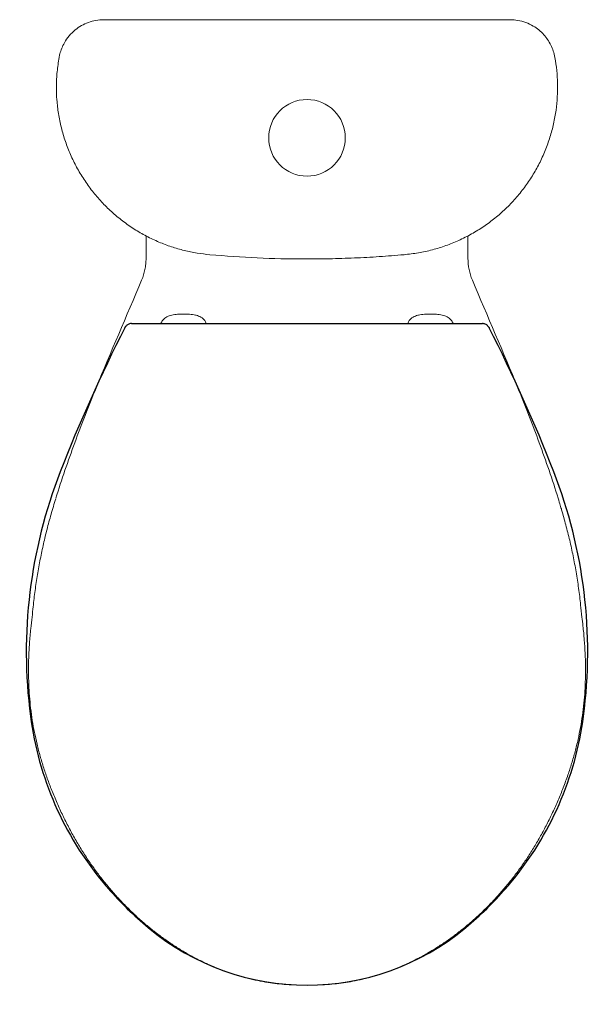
# Model space of a CAD drawing. Header units: millimetres. Extents: x 3458.31 to 3458.685, y 2523.205 to 2523.847.
import ezdxf

# ---------------------------------------------------------------- set-up
doc = ezdxf.new("R2010")
doc.units = ezdxf.units.MM
doc.layers.add('SANINDUSA', color=3, linetype='Continuous')

msp = doc.modelspace()

# ---------------------------------------------------------------- linework, layer by layer
at = {"layer": 'SANINDUSA', "linetype": 'Continuous', "lineweight": 15}
for p, q in [((3458.37701, 2523.84698), (3458.61807, 2523.84698)), ((3458.39254, 2523.69145), (3458.39254, 2523.70606)), ((3458.60254, 2523.70614), (3458.60254, 2523.69145))]:
    msp.add_line(p, q, dxfattribs=at)
at = {"layer": 'SANINDUSA'}
for p, q in [((3458.38301, 2523.64888), (3458.38376, 2523.64889)), ((3458.61131, 2523.64889), (3458.61207, 2523.64888)), ((3458.37872, 2523.64622), (3458.37931, 2523.64704))]:
    msp.add_line(p, q, dxfattribs=at)
at = {"layer": 'SANINDUSA', "linetype": 'Continuous', "lineweight": 15}
msp.add_circle((3458.49754, 2523.76998), 0.025, dxfattribs=at)
at = {"layer": 'SANINDUSA'}
for centre, major_axis, start_param, end_param in [((3459.29987, 2523.1762), (0, -1.03417), 4.24058, 4.3403), ((3457.6952, 2523.1762), (0, -1.03417), 1.942886, 2.042605), ((3458.6373, 2523.43479), (0, -0.3229), 4.3403, 4.842209), ((3458.35777, 2523.43479), (0, -0.3229), 1.440976, 1.942883), ((3458.52758, 2523.42046), (0, -0.21225), 4.842209, 5.407415), ((3458.46749, 2523.42046), (0, -0.21225), 0.87577, 1.440986), ((3458.54091, 2523.43157), (0, -0.2296), 5.407415, 5.429053), ((3458.45416, 2523.43157), (0, -0.2296), 0.85423, 0.87577), ((3458.54091, 2523.43157), (0, -0.2296), 5.429053, 5.58801), ((3458.45416, 2523.43157), (0, -0.2296), 0.695176, 0.85423), ((3458.49754, 2523.37957), (0, -0.16188), 5.58801, 5.58852), ((3458.49754, 2523.37957), (0, -0.16188), 5.58852, 6.977851), ((3458.49754, 2523.37957), (0, -0.16188), 0.694666, 0.695176)]:
    msp.add_ellipse(centre, major_axis=major_axis, ratio=0.999962, start_param=start_param, end_param=end_param, dxfattribs=at)
at = {"layer": 'SANINDUSA', "linetype": 'Continuous', "lineweight": 15}
for points, knots in [([(3458.33581, 2523.82232), (3458.33597, 2523.82309), (3458.33639, 2523.82515), (3458.33749, 2523.82842), (3458.33944, 2523.83246), (3458.34233, 2523.83661), (3458.34612, 2523.84034), (3458.35037, 2523.84326), (3458.35489, 2523.84534), (3458.3598, 2523.84671), (3458.36326, 2523.84689), (3458.36501, 2523.84698)], [0, 0, 0, 0, 0.0545477, 0.1455181, 0.2388052, 0.3708943, 0.5078565, 0.6286331, 0.7524481, 0.8743981, 1, 1, 1, 1]), ([(3458.36501, 2523.84698), (3458.36696, 2523.84698), (3458.37089, 2523.84698), (3458.37496, 2523.84698), (3458.37701, 2523.84698)], [0, 0, 0, 0, 0.494707, 1, 1, 1, 1]), ([(3458.61807, 2523.84698), (3458.62008, 2523.84698), (3458.62414, 2523.84698), (3458.62808, 2523.84698), (3458.63006, 2523.84698)], [0, 0, 0, 0, 0.494755, 1, 1, 1, 1]), ([(3458.63006, 2523.84698), (3458.63175, 2523.8469), (3458.63526, 2523.84672), (3458.64038, 2523.84529), (3458.64496, 2523.84311), (3458.64889, 2523.84034), (3458.65201, 2523.83734), (3458.65461, 2523.83402), (3458.65667, 2523.83047), (3458.65832, 2523.82655), (3458.65895, 2523.82374), (3458.65927, 2523.82232)], [0, 0, 0, 0, 0.121146, 0.251514, 0.386053, 0.495458, 0.607126, 0.703382, 0.801583, 0.899315, 1, 1, 1, 1]), ([(3458.4342, 2523.69378), (3458.43139, 2523.69409), (3458.42576, 2523.69471), (3458.41738, 2523.69647), (3458.40908, 2523.69886), (3458.40081, 2523.70198), (3458.3927, 2523.70583), (3458.38473, 2523.71044), (3458.37712, 2523.71576), (3458.36997, 2523.72171), (3458.36341, 2523.72818), (3458.35741, 2523.73519), (3458.35196, 2523.74275), (3458.34719, 2523.75074), (3458.34314, 2523.75902), (3458.3398, 2523.76761), (3458.33717, 2523.77654), (3458.33532, 2523.78563), (3458.33425, 2523.79474), (3458.33395, 2523.80388), (3458.33438, 2523.81311), (3458.33533, 2523.81925), (3458.33581, 2523.82232)], [0, 0, 0, 0, 0.046604, 0.093207, 0.140978, 0.188749, 0.238753, 0.288756, 0.340206, 0.391657, 0.441787, 0.491918, 0.543507, 0.595096, 0.645167, 0.695239, 0.746769, 0.798299, 0.848006, 0.897712, 0.948856, 1, 1, 1, 1]), ([(3458.65927, 2523.82232), (3458.65971, 2523.81952), (3458.66059, 2523.81393), (3458.66108, 2523.80537), (3458.66094, 2523.79674), (3458.66009, 2523.78795), (3458.65851, 2523.77914), (3458.65615, 2523.77029), (3458.65302, 2523.76159), (3458.64916, 2523.75317), (3458.64465, 2523.74517), (3458.63947, 2523.73756), (3458.63362, 2523.73034), (3458.62718, 2523.72364), (3458.62026, 2523.71757), (3458.61285, 2523.71209), (3458.60494, 2523.70721), (3458.59663, 2523.70301), (3458.58809, 2523.69957), (3458.57929, 2523.69686), (3458.5702, 2523.69483), (3458.56398, 2523.69413), (3458.56087, 2523.69378)], [0, 0, 0, 0, 0.046616, 0.093232, 0.141028, 0.188824, 0.238596, 0.288367, 0.339573, 0.390779, 0.44078, 0.490782, 0.542231, 0.59368, 0.643739, 0.693799, 0.745309, 0.79682, 0.846886, 0.896951, 0.948475, 1, 1, 1, 1]), ([(3458.56087, 2523.69378), (3458.55547, 2523.69334), (3458.54467, 2523.69247), (3458.52843, 2523.69162), (3458.51217, 2523.6911), (3458.49103, 2523.69092), (3458.46501, 2523.69147), (3458.44448, 2523.69301), (3458.4342, 2523.69378)], [0, 0, 0, 0, 0.128131, 0.256262, 0.384649, 0.513035, 0.756298, 1, 1, 1, 1]), ([(3458.39254, 2523.69145), (3458.39254, 2523.69021), (3458.39248, 2523.68899), (3458.39223, 2523.68654), (3458.39205, 2523.68533), (3458.39134, 2523.68175), (3458.39063, 2523.67941), (3458.38967, 2523.67715)], [0, 0, 0, 0, 0.25, 0.25, 0.5, 0.5, 1, 1, 1, 1]), ([(3458.60541, 2523.67715), (3458.60493, 2523.67828), (3458.60451, 2523.67944), (3458.60379, 2523.68179), (3458.60349, 2523.68298), (3458.60278, 2523.68656), (3458.60254, 2523.68898), (3458.60254, 2523.69145)], [0, 0, 0, 0, 0.25, 0.25, 0.5, 0.5, 1, 1, 1, 1]), ([(3458.38967, 2523.67715), (3458.37976, 2523.65369), (3458.36955, 2523.63037), (3458.35511, 2523.59502), (3458.35044, 2523.58317), (3458.34384, 2523.56526), (3458.3417, 2523.55927), (3458.33759, 2523.54723), (3458.33561, 2523.54118), (3458.33373, 2523.5351)], [0, 0, 0, 0, 0.5, 0.5, 0.75, 0.75, 0.875, 0.875, 1, 1, 1, 1]), ([(3458.66134, 2523.5351), (3458.65946, 2523.54118), (3458.65749, 2523.54723), (3458.65337, 2523.55927), (3458.65124, 2523.56526), (3458.64463, 2523.58317), (3458.63996, 2523.59502), (3458.62552, 2523.63037), (3458.61531, 2523.65369), (3458.60541, 2523.67715)], [0, 0, 0, 0, 0.125, 0.125, 0.25, 0.25, 0.5, 0.5, 1, 1, 1, 1]), ([(3458.40928, 2523.65444), (3458.4082, 2523.65413), (3458.40604, 2523.65351), (3458.40351, 2523.65151), (3458.40257, 2523.64975), (3458.40216, 2523.64898)], [0, 0, 0, 0, 0.36033, 0.720659, 1, 1, 1, 1]), ([(3458.41704, 2523.65513), (3458.41574, 2523.6551), (3458.41314, 2523.65504), (3458.41057, 2523.65464), (3458.40928, 2523.65444)], [0, 0, 0, 0, 0.497969, 1, 1, 1, 1]), ([(3458.42479, 2523.65444), (3458.42351, 2523.65464), (3458.42094, 2523.65504), (3458.41834, 2523.6551), (3458.41704, 2523.65513)], [0, 0, 0, 0, 0.498, 1, 1, 1, 1]), ([(3458.43185, 2523.64903), (3458.43155, 2523.64965), (3458.43076, 2523.65129), (3458.42842, 2523.65321), (3458.42619, 2523.65417), (3458.42494, 2523.65441), (3458.42479, 2523.65444)], [0, 0, 0, 0, 0.2233803, 0.5866437, 0.9498328, 1, 1, 1, 1]), ([(3458.56322, 2523.64903), (3458.56352, 2523.64965), (3458.56431, 2523.65129), (3458.56665, 2523.65321), (3458.56888, 2523.65417), (3458.57013, 2523.65441), (3458.57028, 2523.65444)], [0, 0, 0, 0, 0.2233096, 0.586606, 0.9498283, 1, 1, 1, 1]), ([(3458.57028, 2523.65444), (3458.57156, 2523.65464), (3458.57413, 2523.65504), (3458.57673, 2523.6551), (3458.57804, 2523.65513)], [0, 0, 0, 0, 0.498, 1, 1, 1, 1]), ([(3458.57804, 2523.65513), (3458.57933, 2523.6551), (3458.58193, 2523.65504), (3458.5845, 2523.65464), (3458.58579, 2523.65444)], [0, 0, 0, 0, 0.497969, 1, 1, 1, 1]), ([(3458.58579, 2523.65444), (3458.58687, 2523.65413), (3458.58903, 2523.65351), (3458.59156, 2523.65151), (3458.5925, 2523.64975), (3458.59291, 2523.64898)], [0, 0, 0, 0, 0.360266, 0.720532, 1, 1, 1, 1]), ([(3458.33361, 2523.53477), (3458.33259, 2523.53137), (3458.33059, 2523.52474), (3458.32793, 2523.51495), (3458.32557, 2523.50523), (3458.32349, 2523.49538), (3458.32166, 2523.48522), (3458.32011, 2523.47486), (3458.31897, 2523.46564), (3458.31847, 2523.45987), (3458.31827, 2523.45764)], [0, 0, 0, 0, 0.134883, 0.263582, 0.386329, 0.515642, 0.646636, 0.779519, 0.914446, 1, 1, 1, 1]), ([(3458.6768, 2523.45764), (3458.67657, 2523.46025), (3458.67601, 2523.4665), (3458.67477, 2523.47629), (3458.67313, 2523.48696), (3458.67118, 2523.4974), (3458.66896, 2523.50762), (3458.66644, 2523.5176), (3458.66409, 2523.5261), (3458.66251, 2523.53125), (3458.66134, 2523.5351)], [0, 0, 0, 0, 0.101881, 0.244098, 0.383915, 0.52152, 0.657098, 0.790837, 0.921879, 1, 1, 1, 1]), ([(3458.31826, 2523.45764), (3458.31794, 2523.45512), (3458.3172, 2523.44944), (3458.31645, 2523.44064), (3458.31596, 2523.43137), (3458.31581, 2523.42235), (3458.31598, 2523.41393), (3458.31645, 2523.40588), (3458.31721, 2523.39812), (3458.31829, 2523.39026), (3458.31969, 2523.38244), (3458.3214, 2523.37465), (3458.32343, 2523.36688), (3458.32578, 2523.35914), (3458.32846, 2523.35139), (3458.33149, 2523.34344), (3458.33488, 2523.33538), (3458.33862, 2523.32731), (3458.34259, 2523.31948), (3458.34681, 2523.3119), (3458.35126, 2523.30455), (3458.35591, 2523.2975), (3458.36076, 2523.29075), (3458.36578, 2523.2843), (3458.37103, 2523.27808), (3458.37649, 2523.2721), (3458.38215, 2523.26638), (3458.38797, 2523.26094), (3458.39395, 2523.2558), (3458.40007, 2523.25096), (3458.4063, 2523.24644), (3458.41263, 2523.24225), (3458.41904, 2523.23838), (3458.42552, 2523.23485), (3458.43206, 2523.23165), (3458.43865, 2523.22878), (3458.44528, 2523.22625), (3458.45194, 2523.22405), (3458.45864, 2523.22217), (3458.46538, 2523.22061), (3458.47186, 2523.21942), (3458.47816, 2523.21857), (3458.48442, 2523.21803), (3458.49092, 2523.21772), (3458.49533, 2523.2177), (3458.49754, 2523.21768)], [0, 0, 0, 0, 0.022546, 0.05087, 0.078374, 0.105048, 0.130899, 0.153183, 0.176664, 0.200112, 0.223608, 0.247202, 0.27095, 0.294905, 0.319042, 0.343709, 0.370425, 0.396737, 0.422692, 0.448345, 0.473754, 0.499009, 0.523348, 0.547522, 0.571627, 0.595609, 0.61942, 0.64302, 0.666373, 0.689452, 0.712237, 0.734714, 0.756877, 0.778728, 0.800273, 0.821523, 0.842491, 0.863237, 0.883851, 0.904297, 0.924643, 0.942278, 0.960768, 0.980443, 1, 1, 1, 1]), ([(3458.49754, 2523.21769), (3458.49962, 2523.2177), (3458.50398, 2523.21771), (3458.51044, 2523.21802), (3458.5168, 2523.21856), (3458.52291, 2523.21938), (3458.52915, 2523.2205), (3458.5356, 2523.22196), (3458.5422, 2523.22377), (3458.54875, 2523.22589), (3458.55527, 2523.22832), (3458.56172, 2523.23106), (3458.56811, 2523.23411), (3458.57443, 2523.23747), (3458.58068, 2523.24115), (3458.58687, 2523.24514), (3458.59297, 2523.24945), (3458.59897, 2523.25406), (3458.60486, 2523.25897), (3458.61062, 2523.26418), (3458.61624, 2523.26968), (3458.62169, 2523.27544), (3458.62695, 2523.28147), (3458.63201, 2523.28773), (3458.63685, 2523.29421), (3458.64144, 2523.30089), (3458.64583, 2523.30781), (3458.65003, 2523.315), (3458.65405, 2523.32249), (3458.65784, 2523.33021), (3458.66141, 2523.33817), (3458.66474, 2523.34636), (3458.66768, 2523.35436), (3458.67027, 2523.36223), (3458.67247, 2523.36992), (3458.67439, 2523.37776), (3458.67599, 2523.38562), (3458.67727, 2523.39349), (3458.67822, 2523.40139), (3458.67887, 2523.40931), (3458.67919, 2523.41731), (3458.67924, 2523.42553), (3458.679, 2523.43404), (3458.67845, 2523.44286), (3458.67772, 2523.45076), (3458.67706, 2523.4557), (3458.67681, 2523.45764)], [0, 0, 0, 0, 0.018475, 0.038771, 0.057352, 0.075179, 0.093527, 0.113649, 0.133862, 0.154238, 0.174839, 0.195591, 0.216484, 0.237664, 0.259144, 0.280933, 0.303032, 0.32544, 0.348147, 0.371139, 0.394395, 0.417884, 0.441574, 0.465421, 0.48938, 0.513398, 0.537381, 0.562131, 0.587339, 0.612808, 0.638592, 0.664742, 0.691311, 0.714257, 0.738372, 0.762258, 0.78597, 0.809562, 0.83309, 0.856609, 0.880113, 0.904145, 0.929594, 0.955752, 0.982626, 1, 1, 1, 1])]:
    msp.add_open_spline(points, degree=3, knots=knots, dxfattribs=at)
at = {"layer": 'SANINDUSA'}
for points, knots in [([(3458.38301, 2523.64888), (3458.38271, 2523.64888), (3458.38221, 2523.64885), (3458.38132, 2523.64861), (3458.38038, 2523.64816), (3458.3799, 2523.6477), (3458.37972, 2523.64749)], [0, 0, 0, 0, 0.159807, 0.459448, 0.762083, 1, 1, 1, 1]), ([(3458.38376, 2523.64889), (3458.38456, 2523.6489), (3458.38615, 2523.64891), (3458.3889, 2523.64894), (3458.39183, 2523.64896), (3458.39495, 2523.64898), (3458.39828, 2523.64899), (3458.4029, 2523.64901), (3458.40897, 2523.64903), (3458.41397, 2523.64903), (3458.4165, 2523.64903)], [0, 0, 0, 0, 0.102215, 0.205576, 0.303364, 0.401161, 0.502409, 0.603665, 0.799025, 1, 1, 1, 1]), ([(3458.4165, 2523.64903), (3458.43677, 2523.64903), (3458.46379, 2523.64904), (3458.50431, 2523.64904), (3458.53807, 2523.64904), (3458.56507, 2523.64903), (3458.57857, 2523.64903)], [0, 0, 0, 0, 0.375149, 0.500181, 0.750068, 1, 1, 1, 1]), ([(3458.57857, 2523.64903), (3458.58051, 2523.64903), (3458.58442, 2523.64903), (3458.59035, 2523.64901), (3458.59629, 2523.649), (3458.60195, 2523.64897), (3458.60714, 2523.64893), (3458.60991, 2523.6489), (3458.61131, 2523.64889)], [0, 0, 0, 0, 0.153838, 0.310282, 0.480351, 0.654457, 0.824701, 1, 1, 1, 1]), ([(3458.61539, 2523.64749), (3458.61536, 2523.64753), (3458.61509, 2523.64788), (3458.61438, 2523.64832), (3458.6134, 2523.64873), (3458.61262, 2523.64887), (3458.61221, 2523.64887), (3458.61207, 2523.64888)], [0, 0, 0, 0, 0.038115, 0.354713, 0.637367, 0.906994, 1, 1, 1, 1]), ([(3458.37972, 2523.64749), (3458.37962, 2523.64739), (3458.37946, 2523.64724), (3458.37935, 2523.64709), (3458.37931, 2523.64704)], [0, 0, 0, 0, 0.6658623, 1, 1, 1, 1]), ([(3458.61539, 2523.64749), (3458.6159, 2523.64687), (3458.61614, 2523.64663), (3458.6163, 2523.64633), (3458.61635, 2523.64622)], [0, 0, 0, 0, 0.663758, 1, 1, 1, 1])]:
    msp.add_open_spline(points, degree=3, knots=knots, dxfattribs=at)

doc.saveas('drawing.dxf')
